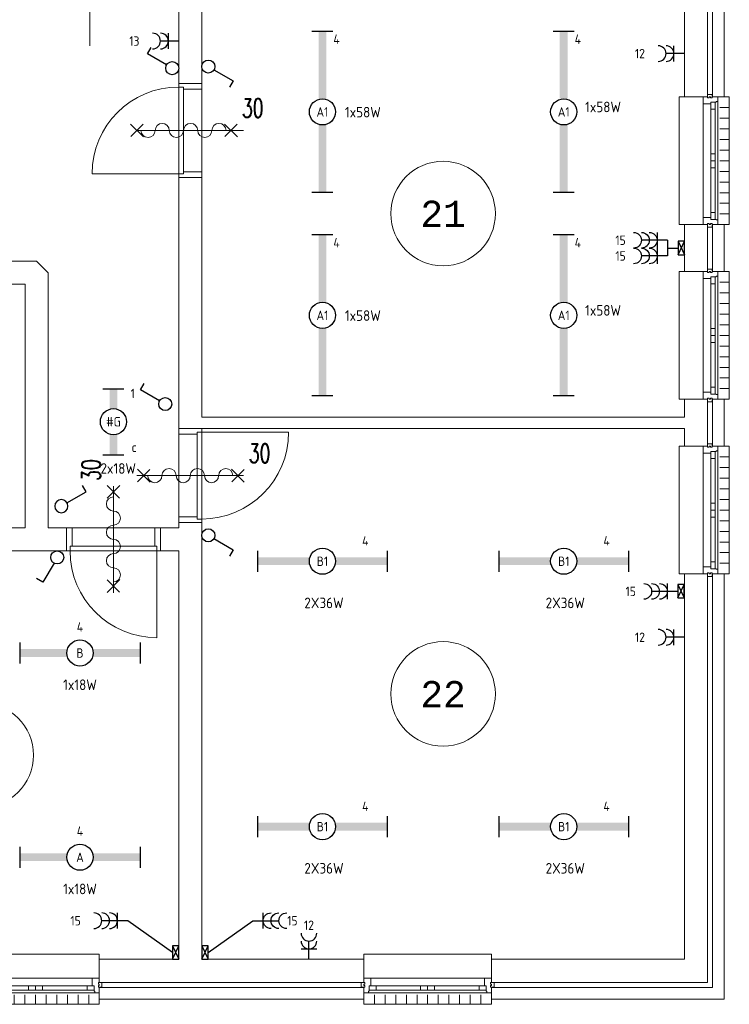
# Model space of a CAD drawing. Header units: millimetres. Extents: x 3141 to 84785, y 12240 to 40624.
# Tile 17 of 19: x 75962 to 82748, y 16099 to 25513. Entities that reach past the tile are written whole.
import ezdxf
from ezdxf.enums import TextEntityAlignment as Align
from ezdxf.xclip import XClip

# ---------------------------------------------------------------- set-up
doc = ezdxf.new("R2010")
doc.units = ezdxf.units.MM
doc.header["$LTSCALE"] = 50
doc.header["$XCLIPFRAME"] = 0
doc.layers.get('0').update_dxf_attribs({"linetype": 'CONTINUOUS'})
for name, color, linetype in [('EL6222--', 3, 'CONTINUOUS'), ('EL6311--', 3, 'CONTINUOUS'), ('Xref', 8, 'CONTINUOUS'), ('Xref-beg26$0$AL$1A---_ALGEMEEN', 8, 'CONTINUOUS'), ('Xref-beg26$0$AT$1A---_TEKST035', 8, 'CONTINUOUS'), ('Xref-beg26$0$AT$1A---_TEKST050', 8, 'CONTINUOUS'), ('Xref-beg26$0$EL6131--_WG', 3, 'CONTINUOUS')]:
    doc.layers.add(name, color=color, linetype=linetype)
doc.styles.add('buro-018', font='Isocp.shx', dxfattribs={"height": 90})
doc.styles.add('Xref-beg26$0$MONOTXT', font='MONOTXT')
doc.styles.add('Xref-beg26$0$ROMANS', font='ROMANS')

# ---------------------------------------------------------------- blocks, each defined once
blk = doc.blocks.new('*O83')
at = {"layer": 'Xref-beg26$0$AL$1A---_ALGEMEEN', "color": 0, "linetype": 'Continuous', "lineweight": 0}
for p, q in [((-543, 9), (543, 9)), ((-493, -63), (-67, -63)), ((67, -63), (493, -63)), ((-565.5, -130), (565.5, -130)), ((-508.33, -240), (-508.33, -150)), ((-493, -106), (-67, -106)), ((-406.66, -240), (-406.66, -150)), ((-305, -240), (-305, -150)), ((-203.33, -240), (-203.33, -150)), ((-101.66, -240), (-101.66, -150)), ((0, -240), (0, -150)), ((67, -106), (493, -106)), ((101.66, -240), (101.66, -150)), ((203.33, -240), (203.33, -150)), ((305, -240), (305, -150)), ((406.66, -240), (406.66, -150)), ((508.33, -240), (508.33, -150))]:
    blk.add_line(p, q, dxfattribs=at)
for points in [[(-610, 190), (-610, 240), (610, 240), (610, 190)], [(-610, -190), (-610, -240), (610, -240), (610, -190)]]:
    blk.add_lwpolyline(points, dxfattribs=at)
for points in [[(-610, 9), (-545.15, 9), (-543, 6.86), (-543, -63), (-560, -63), (-560, -114), (-565.5, -114), (-565.5, -127.78), (-567.72, -130), (-610, -130), (-610, -76), (-601, -76), (-601, -60), (-610, -60), (-610, -46), (-601, -46), (-601, -30), (-610, -30)], [(610, 9), (545.15, 9), (543, 6.86), (543, -63), (560, -63), (560, -114), (565.5, -114), (565.5, -127.78), (567.72, -130), (610, -130), (610, -76), (601, -76), (601, -60), (610, -60), (610, -46), (601, -46), (601, -30), (610, -30)], [(-635, -30), (-601, -30), (-601, -46), (-610, -46), (-610, -60), (-601, -60), (-601, -76), (-635, -76)], [(-560, -106), (-493, -106), (-493, -63), (-560, -63)], [(-67, -106), (0, -106), (0, -63), (-67, -63)], [(67, -106), (0, -106), (0, -63), (67, -63)], [(560, -106), (493, -106), (493, -63), (560, -63)], [(635, -30), (601, -30), (601, -46), (610, -46), (610, -60), (601, -60), (601, -76), (635, -76)]]:
    blk.add_lwpolyline(points, close=True, dxfattribs=at)
blk = doc.blocks.new('*O84')
at = {"layer": 'Xref-beg26$0$AL$1A---_ALGEMEEN', "color": 0, "linetype": 'Continuous', "lineweight": 0}
for p, q in [((-543, 9), (543, 9)), ((-493, -63), (-67, -63)), ((67, -63), (493, -63)), ((-565.5, -130), (565.5, -130)), ((-508.33, -240), (-508.33, -150)), ((-493, -106), (-67, -106)), ((-406.66, -240), (-406.66, -150)), ((-305, -240), (-305, -150)), ((-203.33, -240), (-203.33, -150)), ((-101.66, -240), (-101.66, -150)), ((0, -240), (0, -150)), ((67, -106), (493, -106)), ((101.66, -240), (101.66, -150)), ((203.33, -240), (203.33, -150)), ((305, -240), (305, -150)), ((406.66, -240), (406.66, -150)), ((508.33, -240), (508.33, -150))]:
    blk.add_line(p, q, dxfattribs=at)
for points in [[(-610, 190), (-610, 240), (610, 240), (610, 190)], [(-610, -190), (-610, -240), (610, -240), (610, -190)]]:
    blk.add_lwpolyline(points, dxfattribs=at)
for points in [[(-610, 9), (-545.15, 9), (-543, 6.86), (-543, -63), (-560, -63), (-560, -114), (-565.5, -114), (-565.5, -127.78), (-567.72, -130), (-610, -130), (-610, -76), (-601, -76), (-601, -60), (-610, -60), (-610, -46), (-601, -46), (-601, -30), (-610, -30)], [(610, 9), (545.15, 9), (543, 6.86), (543, -63), (560, -63), (560, -114), (565.5, -114), (565.5, -127.78), (567.72, -130), (610, -130), (610, -76), (601, -76), (601, -60), (610, -60), (610, -46), (601, -46), (601, -30), (610, -30)], [(-635, -30), (-601, -30), (-601, -46), (-610, -46), (-610, -60), (-601, -60), (-601, -76), (-635, -76)], [(-560, -106), (-493, -106), (-493, -63), (-560, -63)], [(-67, -106), (0, -106), (0, -63), (-67, -63)], [(67, -106), (0, -106), (0, -63), (67, -63)], [(560, -106), (493, -106), (493, -63), (560, -63)], [(635, -30), (601, -30), (601, -46), (610, -46), (610, -60), (601, -60), (601, -76), (635, -76)]]:
    blk.add_lwpolyline(points, close=True, dxfattribs=at)
blk = doc.blocks.new('*O85')
at = {"layer": 'Xref-beg26$0$AL$1A---_ALGEMEEN', "color": 0, "linetype": 'Continuous', "lineweight": 0}
for p, q in [((130, -565.5), (130, 565.5)), ((-9, -543), (-9, 543)), ((63, 67), (63, 493)), ((106, 67), (106, 493)), ((240, 508.33), (150, 508.33)), ((240, 406.66), (150, 406.66)), ((240, 305), (150, 305)), ((240, 203.33), (150, 203.33)), ((240, 101.66), (150, 101.66)), ((240, 0), (150, 0)), ((63, -493), (63, -67)), ((106, -493), (106, -67)), ((240, -101.66), (150, -101.66)), ((240, -203.33), (150, -203.33)), ((240, -305), (150, -305)), ((240, -406.66), (150, -406.66)), ((240, -508.33), (150, -508.33))]:
    blk.add_line(p, q, dxfattribs=at)
for points in [[(-190, -610), (-240, -610), (-240, 610), (-190, 610)], [(190, -610), (240, -610), (240, 610), (190, 610)]]:
    blk.add_lwpolyline(points, dxfattribs=at)
for points in [[(-9, 610), (-9, 545.15), (-6.86, 543), (63, 543), (63, 560), (114, 560), (114, 565.5), (127.78, 565.5), (130, 567.72), (130, 610), (76, 610), (76, 601), (60, 601), (60, 610), (46, 610), (46, 601), (30, 601), (30, 610)], [(30, 635), (30, 601), (46, 601), (46, 610), (60, 610), (60, 601), (76, 601), (76, 635)], [(106, 560), (106, 493), (63, 493), (63, 560)], [(106, 67), (106, 0), (63, 0), (63, 67)], [(106, -67), (106, 0), (63, 0), (63, -67)], [(-9, -610), (-9, -545.15), (-6.86, -543), (63, -543), (63, -560), (114, -560), (114, -565.5), (127.78, -565.5), (130, -567.72), (130, -610), (76, -610), (76, -601), (60, -601), (60, -610), (46, -610), (46, -601), (30, -601), (30, -610)], [(106, -560), (106, -493), (63, -493), (63, -560)], [(30, -635), (30, -601), (46, -601), (46, -610), (60, -610), (60, -601), (76, -601), (76, -635)]]:
    blk.add_lwpolyline(points, close=True, dxfattribs=at)
blk = doc.blocks.new('*O86')
at = {"layer": 'Xref-beg26$0$AL$1A---_ALGEMEEN', "color": 0, "linetype": 'Continuous', "lineweight": 0}
for p, q in [((130, -565.5), (130, 565.5)), ((-9, -543), (-9, 543)), ((63, 67), (63, 493)), ((106, 67), (106, 493)), ((240, 508.33), (150, 508.33)), ((240, 406.66), (150, 406.66)), ((240, 305), (150, 305)), ((240, 203.33), (150, 203.33)), ((240, 101.66), (150, 101.66)), ((240, 0), (150, 0)), ((63, -493), (63, -67)), ((106, -493), (106, -67)), ((240, -101.66), (150, -101.66)), ((240, -203.33), (150, -203.33)), ((240, -305), (150, -305)), ((240, -406.66), (150, -406.66)), ((240, -508.33), (150, -508.33))]:
    blk.add_line(p, q, dxfattribs=at)
for points in [[(-190, -610), (-240, -610), (-240, 610), (-190, 610)], [(190, -610), (240, -610), (240, 610), (190, 610)]]:
    blk.add_lwpolyline(points, dxfattribs=at)
for points in [[(-9, 610), (-9, 545.15), (-6.86, 543), (63, 543), (63, 560), (114, 560), (114, 565.5), (127.78, 565.5), (130, 567.72), (130, 610), (76, 610), (76, 601), (60, 601), (60, 610), (46, 610), (46, 601), (30, 601), (30, 610)], [(30, 635), (30, 601), (46, 601), (46, 610), (60, 610), (60, 601), (76, 601), (76, 635)], [(106, 560), (106, 493), (63, 493), (63, 560)], [(106, 67), (106, 0), (63, 0), (63, 67)], [(106, -67), (106, 0), (63, 0), (63, -67)], [(-9, -610), (-9, -545.15), (-6.86, -543), (63, -543), (63, -560), (114, -560), (114, -565.5), (127.78, -565.5), (130, -567.72), (130, -610), (76, -610), (76, -601), (60, -601), (60, -610), (46, -610), (46, -601), (30, -601), (30, -610)], [(106, -560), (106, -493), (63, -493), (63, -560)], [(30, -635), (30, -601), (46, -601), (46, -610), (60, -610), (60, -601), (76, -601), (76, -635)]]:
    blk.add_lwpolyline(points, close=True, dxfattribs=at)
blk = doc.blocks.new('*O87')
at = {"layer": 'Xref-beg26$0$AL$1A---_ALGEMEEN', "color": 0, "linetype": 'Continuous', "lineweight": 0}
for p, q in [((130, -565.5), (130, 565.5)), ((-9, -543), (-9, 543)), ((63, 67), (63, 493)), ((106, 67), (106, 493)), ((240, 508.33), (150, 508.33)), ((240, 406.66), (150, 406.66)), ((240, 305), (150, 305)), ((240, 203.33), (150, 203.33)), ((240, 101.66), (150, 101.66)), ((240, 0), (150, 0)), ((63, -493), (63, -67)), ((106, -493), (106, -67)), ((240, -101.66), (150, -101.66)), ((240, -203.33), (150, -203.33)), ((240, -305), (150, -305)), ((240, -406.66), (150, -406.66)), ((240, -508.33), (150, -508.33))]:
    blk.add_line(p, q, dxfattribs=at)
for points in [[(-190, -610), (-240, -610), (-240, 610), (-190, 610)], [(190, -610), (240, -610), (240, 610), (190, 610)]]:
    blk.add_lwpolyline(points, dxfattribs=at)
for points in [[(-9, 610), (-9, 545.15), (-6.86, 543), (63, 543), (63, 560), (114, 560), (114, 565.5), (127.78, 565.5), (130, 567.72), (130, 610), (76, 610), (76, 601), (60, 601), (60, 610), (46, 610), (46, 601), (30, 601), (30, 610)], [(30, 635), (30, 601), (46, 601), (46, 610), (60, 610), (60, 601), (76, 601), (76, 635)], [(106, 560), (106, 493), (63, 493), (63, 560)], [(106, 67), (106, 0), (63, 0), (63, 67)], [(106, -67), (106, 0), (63, 0), (63, -67)], [(-9, -610), (-9, -545.15), (-6.86, -543), (63, -543), (63, -560), (114, -560), (114, -565.5), (127.78, -565.5), (130, -567.72), (130, -610), (76, -610), (76, -601), (60, -601), (60, -610), (46, -610), (46, -601), (30, -601), (30, -610)], [(106, -560), (106, -493), (63, -493), (63, -560)], [(30, -635), (30, -601), (46, -601), (46, -610), (60, -610), (60, -601), (76, -601), (76, -635)]]:
    blk.add_lwpolyline(points, close=True, dxfattribs=at)
blk = doc.blocks.new('Xref-beg26$0$ED0831')
at = {"layer": 'Xref-beg26$0$AL$1A---_ALGEMEEN', "color": 0, "linetype": 'Continuous', "lineweight": 0}
for p, q in [((450, -400), (450, 620)), ((0, 0), (0, 220)), ((0, 220), (55, 220)), ((55, 220), (845, 220)), ((55, 220), (55, 45)), ((900, 220), (845, 220)), ((845, 220), (845, 45)), ((900, 0), (900, 220)), ((35, 0), (0, 0)), ((55, 45), (35, 45)), ((35, 45), (35, 0)), ((35, 0), (35, -830)), ((865, 0), (35, 0)), ((55, 45), (845, 45)), ((845, 45), (865, 45)), ((865, 45), (865, 0)), ((865, 0), (900, 0))]:
    blk.add_line(p, q, dxfattribs=at)
blk.add_arc((35, 0), 830, 270, 360, dxfattribs=at)
blk = doc.blocks.new('Xref-beg26$0$BRW60')
at = {"layer": 'Xref-beg26$0$AL$1A---_ALGEMEEN', "color": 0, "linetype": 'Continuous', "lineweight": 0}
for p, q in [((-61.42, 393.58), (61.44, 516.42)), ((59.2, 395.81), (-59.18, 514.19)), ((-61.42, -506.42), (61.44, -383.58)), ((59.2, -504.19), (-59.18, -385.81))]:
    blk.add_line(p, q, dxfattribs=at)
blk = doc.blocks.new('Xref-beg26$0$DR30BZ')
at = {"layer": 'Xref-beg26$0$AL$1A---_ALGEMEEN', "color": 0, "linetype": 'Continuous', "lineweight": 0}
blk.add_line((-450, 0), (450, 0), dxfattribs=at)
for centre, start, end in [((-339.2, 0), 180, 360), ((-203.5, 0), 360, 180), ((-67.8, 0), 180, 360), ((67.8, 0), 360, 180), ((203.5, 0), 180, 360), ((339.2, 0), 360, 180)]:
    blk.add_arc(centre, 67.8, start, end, dxfattribs=at)
at = {"layer": 'Xref-beg26$0$AL$1A---_ALGEMEEN', "color": 0, "linetype": 'Continuous', "lineweight": 0, "rotation": 270}
blk.add_blockref('Xref-beg26$0$BRW60', (0, 0), dxfattribs=at)
at = {"layer": 'Xref-beg26$0$AT$1A---_TEKST035', "linetype": 'Continuous', "lineweight": 0, "style": 'Xref-beg26$0$ROMANS', "width": 0.666667}
blk.add_text('30', height=180, dxfattribs=at).set_placement((559.5, 123.2))
blk = doc.blocks.new('Xref-beg26$0$E00112')
at = {"color": 0, "linetype": 'Continuous'}
for p, q in [((0, 1), (-1, 1)), ((-1, 1), (-1, 0)), ((-1, 0), (0, 1)), ((-1, 1), (0, 0)), ((0, 0), (0, 1)), ((-1, 0), (0, 0))]:
    blk.add_line(p, q, dxfattribs=at)
blk = doc.blocks.new('Xref-beg26')
at = {"layer": 'Xref-beg26$0$AL$1A---_ALGEMEEN', "linetype": 'Continuous', "lineweight": 0}
for points in [[(153730.43, 91208.82), (158455.43, 91208.82), (158455.43, 91218.82), (158675.43, 91218.82), (158675.43, 90158.82), (158455.43, 90158.82), (158455.43, 90988.82), (153840.43, 90988.82), (153840.43, 90288.82), (153620.43, 90288.82), (153620.43, 91098.82)], [(158725.43, 90158.82), (158835.43, 90158.82), (158835.43, 91218.82), (158725.43, 91218.82)], [(153620.43, 89388.82), (153840.43, 89388.82), (153840.43, 87098.82), (158455.43, 87098.82), (158455.43, 87268.82), (158675.43, 87268.82), (158675.43, 86818.82), (158455.43, 86818.82), (158455.43, 86988.82), (153620.43, 86988.82)], [(158455.43, 88488.82), (158675.43, 88488.82), (158675.43, 88938.82), (158455.43, 88938.82)], [(158725.43, 88488.82), (158835.43, 88488.82), (158835.43, 88938.82), (158725.43, 88938.82)], [(147825.43, 88588.82), (150970.43, 88588.82), (150970.43, 88368.82), (149840.43, 88368.82), (149840.43, 86038.82), (152150.43, 86038.82), (152150.43, 88368.82), (151870.43, 88368.82), (151870.43, 88588.82), (152260.43, 88588.82), (152370.43, 88478.82), (152370.43, 86038.82), (152545.43, 86038.82), (152545.43, 85818.82), (149840.43, 85818.82), (149840.43, 84043.82), (149620.43, 84043.82), (149620.43, 88368.82), (147825.43, 88368.82)], [(158725.43, 86818.82), (158835.43, 86818.82), (158835.43, 87268.82), (158725.43, 87268.82)], [(153620.43, 86088.82), (153840.43, 86088.82), (153840.43, 81913.82), (155390.43, 81913.82), (155390.43, 81693.82), (152860.43, 81693.82), (152860.43, 81913.82), (153620.43, 81913.82), (153620.43, 85818.82), (153445.43, 85818.82), (153445.43, 86038.82), (153620.43, 86038.82)], [(158455.43, 85598.82), (158675.43, 85598.82), (158675.43, 81693.82), (156610.43, 81693.82), (156610.43, 81913.82), (158455.43, 81913.82)], [(158725.43, 85598.82), (158835.43, 85598.82), (158835.43, 81533.82), (156610.43, 81533.82), (156610.43, 81643.82), (158725.43, 81643.82)], [(152860.43, 81533.82), (155390.43, 81533.82), (155390.43, 81643.82), (152860.43, 81643.82)]]:
    blk.add_lwpolyline(points, close=True, dxfattribs=at)
for centre in [(156147.93, 89043.82), (156147.93, 84451.32), (151730.43, 83866.32)]:
    blk.add_circle(centre, 500, dxfattribs=at)
at = {"layer": 'Xref-beg26$0$AL$1A---_ALGEMEEN', "linetype": 'Continuous', "lineweight": 0, "xscale": -1, "yscale": -1}
blk.add_blockref('Xref-beg26$0$ED0831', (153219.83801, 91268.16789), dxfattribs=at)
at = {"layer": 'Xref-beg26$0$AL$1A---_ALGEMEEN', "linetype": 'Continuous', "lineweight": 0, "yscale": -1}
for p, rotation in [((153620.43, 89388.82), 90), ((153840.43, 86988.82), 270), ((153445.43, 85818.82), 180)]:
    blk.add_blockref('Xref-beg26$0$ED0831', p, dxfattribs=dict(at, rotation=rotation))
at = {"layer": 'Xref-beg26$0$AL$1A---_ALGEMEEN', "linetype": 'Continuous', "lineweight": 0}
for name, p in [('Xref-beg26$0$DR30BZ', (153665.43, 89838.82)), ('*O87', (158645.43, 89548.82)), ('*O86', (158645.43, 87878.82)), ('Xref-beg26$0$DR30BZ', (153730.43, 86538.82)), ('*O85', (158645.43, 86208.82)), ('*O83', (152250.43, 81723.82)), ('*O84', (156000.43, 81723.82))]:
    blk.add_blockref(name, p, dxfattribs=at)
at = {"layer": 'Xref-beg26$0$AL$1A---_ALGEMEEN', "linetype": 'Continuous', "lineweight": 0, "rotation": 90}
blk.add_blockref('Xref-beg26$0$DR30BZ', (152995.43, 85928.82), dxfattribs=at)
at = {"layer": 'Xref-beg26$0$EL6131--_WG', "linetype": 'Continuous', "lineweight": 0, "xscale": 60, "yscale": 130, "zscale": 60}
for p in [(158455.43, 88648.82), (158452.36926, 85368.86685), (153620.43, 81913.82), (153900.43, 81913.82)]:
    blk.add_blockref('Xref-beg26$0$E00112', p, dxfattribs=at)
at = {"layer": 'Xref-beg26$0$AT$1A---_TEKST050', "linetype": 'Continuous', "lineweight": 0, "style": 'Xref-beg26$0$MONOTXT'}
for s, p in [('21', (156147.92, 89043.81)), ('22', (156147.92, 84451.31))]:
    blk.add_text(s, height=250.00002, dxfattribs=at).set_placement(p, align=Align.MIDDLE)
blk = doc.blocks.new('1115B61540')
at = {"color": 0}
for p, q in [((-15.4, 2), (-15.4, -2)), ((15.4, 2), (15.4, -2))]:
    blk.add_line(p, q, dxfattribs=at)
at = {"color": 0, "linetype": 'Continuous'}
blk.add_circle((0, 0), 2.5, dxfattribs=at)
at = {"color": 0}
for points in [[(-2.5, 0.75), (-15.4, 0.75), (-2.5, -0.75), (-15.4, -0.75)], [(2.5, 0.75), (15.4, 0.75), (2.5, -0.75), (15.4, -0.75)]]:
    blk.add_solid(points, dxfattribs=at)
at = {"color": 0, "linetype": 'Continuous', "style": 'buro-018'}
for tag, p in [('E_GKAST', (0, 8)), ('E_GROEP', (0, 5)), ('E_SGROEP', (4.5, 5)), ('E_ARMCODE', (0, 0)), ('E_SLET', (4.5, -3))]:
    blk.add_attdef(tag, text='', height=1.8, dxfattribs=at).set_placement(p, align=Align.MIDDLE)
blk = doc.blocks.new('1115B61149')
at = {"color": 0}
for p, q in [((-11.49, 2), (-11.49, -2)), ((11.49, 2), (11.49, -2))]:
    blk.add_line(p, q, dxfattribs=at)
at = {"color": 0, "linetype": 'Continuous'}
blk.add_circle((0, 0), 2.5, dxfattribs=at)
at = {"color": 0}
for points in [[(-2.5, 0.75), (-11.49, 0.75), (-2.5, -0.75), (-11.49, -0.75)], [(2.5, 0.75), (11.49, 0.75), (2.5, -0.75), (11.49, -0.75)]]:
    blk.add_solid(points, dxfattribs=at)
at = {"color": 0, "linetype": 'Continuous', "style": 'buro-018'}
for tag, p in [('E_GKAST', (0, 8)), ('E_GROEP', (0, 5)), ('E_SGROEP', (4.5, 5)), ('E_ARMCODE', (0, 0)), ('E_SLET', (4.5, -3))]:
    blk.add_attdef(tag, text='', height=1.8, dxfattribs=at).set_placement(p, align=Align.MIDDLE)
blk = doc.blocks.new('1115B61240')
at = {"color": 0}
for p, q in [((-12.4, 2), (-12.4, -2)), ((12.4, 2), (12.4, -2))]:
    blk.add_line(p, q, dxfattribs=at)
at = {"color": 0, "linetype": 'Continuous'}
blk.add_circle((0, 0), 2.5, dxfattribs=at)
at = {"color": 0}
for points in [[(-2.5, 0.75), (-12.4, 0.75), (-2.5, -0.75), (-12.4, -0.75)], [(2.5, 0.75), (12.4, 0.75), (2.5, -0.75), (12.4, -0.75)]]:
    blk.add_solid(points, dxfattribs=at)
at = {"color": 0, "linetype": 'Continuous', "style": 'buro-018'}
for tag, p in [('E_GKAST', (0, 8)), ('E_GROEP', (0, 5)), ('E_SGROEP', (4.5, 5)), ('E_ARMCODE', (0, 0)), ('E_SLET', (4.5, -3))]:
    blk.add_attdef(tag, text='', height=1.8, dxfattribs=at).set_placement(p, align=Align.MIDDLE)
blk = doc.blocks.new('1114A1')
at = {"color": 0, "linetype": 'Continuous'}
for p, q in [((0.62, 3.33), (2.74, 7)), ((2.74, 7), (3.95, 6.3))]:
    blk.add_line(p, q, dxfattribs=at)
blk.add_circle((0, 2.25), 1.25, dxfattribs=at)
at = {"color": 0, "linetype": 'Continuous', "style": 'buro-018'}
for tag, p in [('E_SLET1', (3.36, 9)), ('E_GROEP', (0, 0)), ('E_GKAST', (0, 0))]:
    blk.add_attdef(tag, text='', height=1.8, dxfattribs=at).set_placement(p, align=Align.MIDDLE)
at = {"color": 0, "linetype": 'Continuous', "style": 'buro-018', "flags": 1}
for tag in ['E_MATCODE', 'E_SGROEP']:
    blk.add_attdef(tag, text='', height=1.8, dxfattribs=at).set_placement((0, 0), align=Align.MIDDLE)
blk = doc.blocks.new('111304B')
at = {"color": 0, "linetype": 'Continuous'}
for p, q in [((0, 1), (0, 6)), ((-1.5, 3), (1.5, 3))]:
    blk.add_line(p, q, dxfattribs=at)
for centre in [(0, 7.5), (0, 6), (0, 4.5)]:
    blk.add_arc(centre, 1.5, 180, 0, dxfattribs=at)
at = {"color": 0, "linetype": 'Continuous', "style": 'buro-018'}
for tag, p in [('E_GKAST', (0, 13)), ('E_GROEP', (0, 10)), ('E_SGROEP', (4.5, 10))]:
    blk.add_attdef(tag, text='', height=1.8, dxfattribs=at).set_placement(p, align=Align.MIDDLE)
at = {"color": 0, "linetype": 'Continuous', "style": 'buro-018', "flags": 1}
for tag, p in [('E_VERMCODE', (13, 10)), ('E_MATCODE', (0, 0))]:
    blk.add_attdef(tag, text='', height=1.8, dxfattribs=at).set_placement(p, align=Align.MIDDLE)
blk = doc.blocks.new('1115B6630')
at = {"color": 0}
for p, q in [((-6.3, 2), (-6.3, -2)), ((6.3, 2), (6.3, -2))]:
    blk.add_line(p, q, dxfattribs=at)
at = {"color": 0, "linetype": 'Continuous'}
blk.add_circle((0, 0), 2.5, dxfattribs=at)
at = {"color": 0}
for points in [[(-2.5, 0.75), (-6.3, 0.75), (-2.5, -0.75), (-6.3, -0.75)], [(2.5, 0.75), (6.3, 0.75), (2.5, -0.75), (6.3, -0.75)]]:
    blk.add_solid(points, dxfattribs=at)
at = {"color": 0, "linetype": 'Continuous', "style": 'buro-018'}
for tag, p in [('E_GKAST', (0, 8)), ('E_GROEP', (0, 5)), ('E_SGROEP', (4.5, 5)), ('E_ARMCODE', (0, 0)), ('E_SLET', (4.5, -3))]:
    blk.add_attdef(tag, text='', height=1.8, dxfattribs=at).set_placement(p, align=Align.MIDDLE)
blk = doc.blocks.new('111304A')
at = {"color": 0, "linetype": 'Continuous'}
for p, q in [((0, 1), (0, 4.5)), ((-1.5, 3), (1.5, 3))]:
    blk.add_line(p, q, dxfattribs=at)
for centre in [(0, 6), (0, 4.5)]:
    blk.add_arc(centre, 1.5, 180, 0, dxfattribs=at)
at = {"color": 0, "linetype": 'Continuous', "style": 'buro-018'}
for tag, p in [('E_GKAST', (0, 11.5)), ('E_GROEP', (0, 8.5)), ('E_SGROEP', (4.5, 8.5))]:
    blk.add_attdef(tag, text='', height=1.8, dxfattribs=at).set_placement(p, align=Align.MIDDLE)
at = {"color": 0, "linetype": 'Continuous', "style": 'buro-018', "flags": 1}
for tag, p in [('E_VERMCODE', (13, 8.5)), ('E_MATCODE', (0, 0))]:
    blk.add_attdef(tag, text='', height=1.8, dxfattribs=at).set_placement(p, align=Align.MIDDLE)

msp = doc.modelspace()

# ---------------------------------------------------------------- linework, layer by layer
at = {"layer": 'EL6222--'}
for p, q in [((82158.4, 23403.8), (82158.4, 23253.8)), ((82158.4, 23328.8), (82258.4, 23328.8))]:
    msp.add_line(p, q, dxfattribs=at)
at = {"layer": 'EL6222--', "color": 1}
for p, q in [((77423.4, 16593.8), (76996.5, 16898.1)), ((77763.4, 16593.8), (78190.3, 16898.1))]:
    msp.add_line(p, q, dxfattribs=at)

# ---------------------------------------------------------------- block references
at = {"layer": 'EL6222--'}
ref = msp.add_blockref('111304A', (77533.4, 25308.8), dxfattribs=dict(at, xscale=50, yscale=50, zscale=50, rotation=90))
ref.add_attrib('E_GROEP', '13', dxfattribs={"layer": '0', "color": 1, "linetype": 'Continuous', "height": 90, "style": 'buro-018'}).set_placement((77058.4, 25308.8), align=Align.MIDDLE)
ref = msp.add_blockref('111304A', (82368.4, 25188.8), dxfattribs=dict(at, xscale=50, yscale=50, zscale=50, rotation=90))
ref.add_attrib('E_GROEP', '12', dxfattribs={"layer": '0', "color": 1, "linetype": 'Continuous', "height": 90, "style": 'buro-018'}).set_placement((81893.4, 25188.8), align=Align.MIDDLE)
ref = msp.add_blockref('111304B', (82208.4, 23403.8), dxfattribs=dict(at, xscale=-50, yscale=50, zscale=50, rotation=90))
ref.add_attrib('E_GROEP', '15', dxfattribs={"layer": '0', "color": 1, "linetype": 'Continuous', "height": 90, "style": 'buro-018'}).set_placement((81708.4, 23403.8), align=Align.MIDDLE)
ref = msp.add_blockref('111304B', (82208.4, 23253.8), dxfattribs=dict(at, xscale=-50, yscale=50, zscale=50, rotation=90))
ref.add_attrib('E_GROEP', '15', dxfattribs={"layer": '0', "color": 1, "linetype": 'Continuous', "height": 90, "style": 'buro-018'}).set_placement((81708.4, 23253.8), align=Align.MIDDLE)
ref = msp.add_blockref('111304B', (82305.4, 20046.6), dxfattribs=dict(at, xscale=-50, yscale=50, zscale=50, rotation=90))
ref.add_attrib('E_GROEP', '15', dxfattribs={"layer": '0', "color": 1, "linetype": 'Continuous', "height": 90, "style": 'buro-018'}).set_placement((81805.4, 20046.6), align=Align.MIDDLE)
ref = msp.add_blockref('111304A', (82368.7, 19608), dxfattribs=dict(at, xscale=50, yscale=50, zscale=50, rotation=90))
ref.add_attrib('E_GROEP', '12', dxfattribs={"layer": '0', "color": 1, "linetype": 'Continuous', "height": 90, "style": 'buro-018'}).set_placement((81893.7, 19608), align=Align.MIDDLE)
ref = msp.add_blockref('111304B', (77046.5, 16898), dxfattribs=dict(at, xscale=50, yscale=50, zscale=50, rotation=90))
ref.add_attrib('E_GROEP', '15', dxfattribs={"layer": '0', "color": 1, "linetype": 'Continuous', "height": 90, "style": 'buro-018'}).set_placement((76496.5, 16898), align=Align.MIDDLE)
ref = msp.add_blockref('111304B', (78140.3, 16898), dxfattribs=dict(at, xscale=-50, yscale=50, zscale=50, rotation=270))
ref.add_attrib('E_GROEP', '15', dxfattribs={"layer": '0', "color": 1, "linetype": 'Continuous', "height": 90, "style": 'buro-018'}).set_placement((78569.6, 16898), align=Align.MIDDLE)
ref = msp.add_blockref('111304A', (78728.2, 16478.8), dxfattribs=dict(at, xscale=50, yscale=50, zscale=50))
ref.add_attrib('E_GROEP', '12', dxfattribs={"layer": '0', "color": 1, "linetype": 'Continuous', "height": 90, "style": 'buro-018'}).set_placement((78728.2, 16854.6), align=Align.MIDDLE)
at = {"layer": 'EL6311--'}
ref = msp.add_blockref('1115B61540', (78857.2, 24631.3), dxfattribs=dict(at, xscale=50, yscale=50, zscale=50, rotation=270.0000000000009))
ref.add_attrib('E_ARMCODE', 'A1', dxfattribs={"layer": '0', "color": 1, "linetype": 'Continuous', "height": 90, "style": 'buro-018'}).set_placement((78857.2, 24631.3), align=Align.MIDDLE)
ref.add_attrib('E_GROEP', '4', dxfattribs={"layer": '0', "color": 1, "linetype": 'Continuous', "height": 90, "style": 'buro-018'}).set_placement((78992.2, 25326.3), align=Align.MIDDLE)
ref = msp.add_blockref('1115B61540', (81164.7, 24631.3), dxfattribs=dict(at, xscale=50, yscale=50, zscale=50, rotation=270.0000000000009))
ref.add_attrib('E_ARMCODE', 'A1', dxfattribs={"layer": '0', "color": 1, "linetype": 'Continuous', "height": 90, "style": 'buro-018'}).set_placement((81164.7, 24631.3), align=Align.MIDDLE)
ref.add_attrib('E_GROEP', '4', dxfattribs={"layer": '0', "color": 1, "linetype": 'Continuous', "height": 90, "style": 'buro-018'}).set_placement((81299.7, 25326.3), align=Align.MIDDLE)
at = {"layer": 'EL6311--', "yscale": 50, "zscale": 50}
for p, xscale, rotation in [((77533.4, 25049.6), 50, 89.99999999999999), ((77653.4, 25064.7), 50, 270), ((77466.1, 21838.1), 50, 89.99999999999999), ((76247.7, 20861.5), -50, 270), ((77653.4, 20582.5), 50, 270), ((76321.2, 20483.8), 50, 179.9999999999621)]:
    msp.add_blockref('1114A1', p, dxfattribs=dict(at, xscale=xscale, rotation=rotation))
at = {"layer": 'EL6311--'}
ref = msp.add_blockref('1115B61540', (78857.2, 22686.3), dxfattribs=dict(at, xscale=50, yscale=50, zscale=50, rotation=270.0000000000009))
ref.add_attrib('E_ARMCODE', 'A1', dxfattribs={"layer": '0', "color": 1, "linetype": 'Continuous', "height": 90, "style": 'buro-018'}).set_placement((78857.2, 22686.3), align=Align.MIDDLE)
ref.add_attrib('E_GROEP', '4', dxfattribs={"layer": '0', "color": 1, "linetype": 'Continuous', "height": 90, "style": 'buro-018'}).set_placement((78992.2, 23381.3), align=Align.MIDDLE)
ref = msp.add_blockref('1115B61540', (81164.7, 22686.3), dxfattribs=dict(at, xscale=50, yscale=50, zscale=50, rotation=270.0000000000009))
ref.add_attrib('E_ARMCODE', 'A1', dxfattribs={"layer": '0', "color": 1, "linetype": 'Continuous', "height": 90, "style": 'buro-018'}).set_placement((81164.7, 22686.3), align=Align.MIDDLE)
ref.add_attrib('E_GROEP', '4', dxfattribs={"layer": '0', "color": 1, "linetype": 'Continuous', "height": 90, "style": 'buro-018'}).set_placement((81299.7, 23381.3), align=Align.MIDDLE)
ref = msp.add_blockref('1115B6630', (76858.4, 21668.8), dxfattribs=dict(at, xscale=50, yscale=50, zscale=50, rotation=90))
ref.add_attrib('E_ARMCODE', '#G', dxfattribs={"layer": '0', "color": 1, "linetype": 'Continuous', "height": 90, "style": 'buro-018'}).set_placement((76858.4, 21668.8), align=Align.MIDDLE)
ref.add_attrib('E_SLET', 'c', dxfattribs={"layer": '0', "color": 1, "linetype": 'Continuous', "height": 90, "style": 'buro-018'}).set_placement((77056.4, 21424.3), align=Align.MIDDLE)
ref.add_attrib('E_GROEP', '1', dxfattribs={"layer": '0', "color": 1, "linetype": 'Continuous', "height": 90, "style": 'buro-018'}).set_placement((77043.4, 21938.8), align=Align.MIDDLE)
ref = msp.add_blockref('1115B61240', (78857.2, 20335), dxfattribs=dict(at, xscale=50, yscale=50, zscale=50))
ref.add_attrib('E_ARMCODE', 'B1', dxfattribs={"layer": '0', "color": 1, "linetype": 'Continuous', "height": 90, "style": 'buro-018'}).set_placement((78857.2, 20335), align=Align.MIDDLE)
ref.add_attrib('E_GROEP', '4', dxfattribs={"layer": '0', "color": 1, "linetype": 'Continuous', "height": 90, "style": 'buro-018'}).set_placement((79267.2, 20530), align=Align.MIDDLE)
ref = msp.add_blockref('1115B61240', (81164.7, 20335), dxfattribs=dict(at, xscale=50, yscale=50, zscale=50))
ref.add_attrib('E_ARMCODE', 'B1', dxfattribs={"layer": '0', "color": 1, "linetype": 'Continuous', "height": 90, "style": 'buro-018'}).set_placement((81164.7, 20335), align=Align.MIDDLE)
ref.add_attrib('E_GROEP', '4', dxfattribs={"layer": '0', "color": 1, "linetype": 'Continuous', "height": 90, "style": 'buro-018'}).set_placement((81574.7, 20530), align=Align.MIDDLE)
ref = msp.add_blockref('1115B61149', (76538.4, 19457.5), dxfattribs=dict(at, xscale=50, yscale=50, zscale=50))
ref.add_attrib('E_ARMCODE', 'B', dxfattribs={"layer": '0', "color": 1, "linetype": 'Continuous', "height": 90, "style": 'buro-018'}).set_placement((76538.4, 19457.5), align=Align.MIDDLE)
ref.add_attrib('E_GROEP', '4', dxfattribs={"layer": '0', "color": 1, "linetype": 'Continuous', "height": 90, "style": 'buro-018'}).set_placement((76538.4, 19707.5), align=Align.MIDDLE)
ref = msp.add_blockref('1115B61240', (78857.2, 17797.5), dxfattribs=dict(at, xscale=50, yscale=50, zscale=50))
ref.add_attrib('E_ARMCODE', 'B1', dxfattribs={"layer": '0', "color": 1, "linetype": 'Continuous', "height": 90, "style": 'buro-018'}).set_placement((78857.2, 17797.5), align=Align.MIDDLE)
ref.add_attrib('E_GROEP', '4', dxfattribs={"layer": '0', "color": 1, "linetype": 'Continuous', "height": 90, "style": 'buro-018'}).set_placement((79267.2, 17992.5), align=Align.MIDDLE)
ref = msp.add_blockref('1115B61240', (81164.7, 17797.5), dxfattribs=dict(at, xscale=50, yscale=50, zscale=50))
ref.add_attrib('E_ARMCODE', 'B1', dxfattribs={"layer": '0', "color": 1, "linetype": 'Continuous', "height": 90, "style": 'buro-018'}).set_placement((81164.7, 17797.5), align=Align.MIDDLE)
ref.add_attrib('E_GROEP', '4', dxfattribs={"layer": '0', "color": 1, "linetype": 'Continuous', "height": 90, "style": 'buro-018'}).set_placement((81574.7, 17992.5), align=Align.MIDDLE)
ref = msp.add_blockref('1115B61149', (76538.4, 17505), dxfattribs=dict(at, xscale=50, yscale=50, zscale=50))
ref.add_attrib('E_ARMCODE', 'A', dxfattribs={"layer": '0', "color": 1, "linetype": 'Continuous', "height": 90, "style": 'buro-018'}).set_placement((76538.4, 17505), align=Align.MIDDLE)
ref.add_attrib('E_GROEP', '4', dxfattribs={"layer": '0', "color": 1, "linetype": 'Continuous', "height": 90, "style": 'buro-018'}).set_placement((76538.4, 17755), align=Align.MIDDLE)
at = {"layer": 'Xref'}
ref = msp.add_blockref('Xref-beg26', (-76137, -65385), dxfattribs=at)
XClip(ref).set_block_clipping_path([(78990.3724838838, 77624.9615581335), (160922.2916472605, 106219.4632938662)])

# ---------------------------------------------------------------- texts
at = {"layer": 'EL6222--', "color": 1, "style": 'buro-018'}
for s, p in [('1x58W', (79072.2, 24578)), ('1x58W', (81369.1, 24627.9)), ('1x58W', (81369.1, 22682.9)), ('1x58W', (79072.2, 22633)), ('2x18W', (76734.4, 21171.4)), ('2X36W', (78684.4, 19886.1)), ('2X36W', (80991.9, 19886.1)), ('1x18W', (76377.1, 19103.5)), ('2X36W', (78684.4, 17348.6)), ('2X36W', (80991.9, 17348.6)), ('1x18W', (76377.1, 17151))]:
    msp.add_text(s, height=101.25, dxfattribs=at).set_placement(p)

doc.saveas('drawing.dxf')
